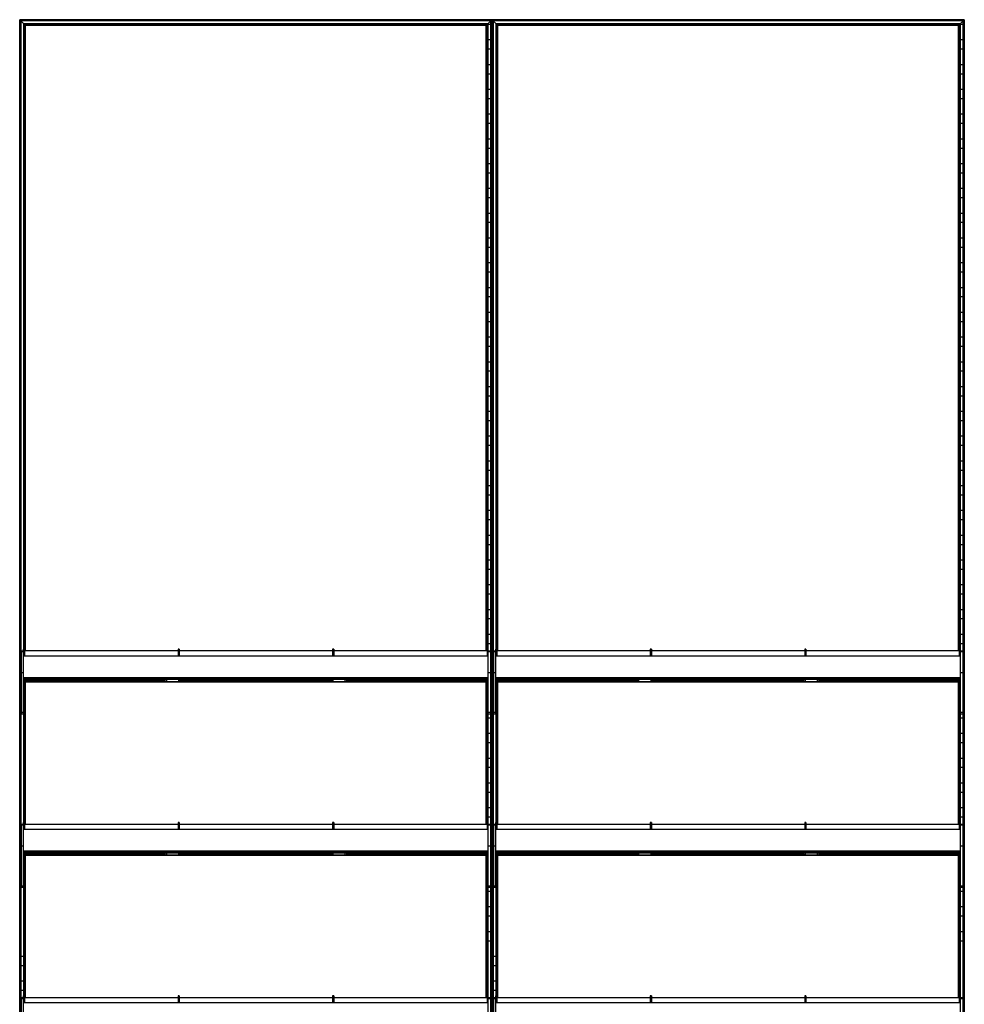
# Model space of a CAD drawing. Header units: millimetres. Extents: x -305 to 915, y -1200 to 1200.
# Tile 2 of 2: x -305 to 915, y -72 to 1200. Entities that reach past the tile are written whole.
import ezdxf

# ---------------------------------------------------------------- set-up
doc = ezdxf.new("R2010")
doc.units = ezdxf.units.MM

msp = doc.modelspace()

# ---------------------------------------------------------------- linework, layer by layer
at = {"color": 7, "linetype": 'Continuous', "lineweight": 25}
for p, q in [((914.6, 1200), (-304.9, 1200)), ((-297.4, 1192.5), (-304.9, 1200)), ((-304.9, -1200), (-304.9, 1200)), ((304.5, 1199.7), (-304.5, 1199.7)), ((-304.5, 1199.7), (-304.5, -1199.7)), ((303.7, 1198.8), (-303.7, 1198.8)), ((-303.7, -1198.8), (-303.7, 1198.8)), ((303.4, 1198.5), (-303.4, 1198.5)), ((-303.4, 1198.5), (-303.4, -1198.5)), ((299.6, 1194.8), (303.4, 1198.5)), ((303.4, -1198.5), (303.4, 1198.5)), ((304.5, 1199.7), (303.7, 1198.8)), ((303.7, 1198.8), (303.7, -1198.8)), ((304.5, -1199.7), (304.5, 1199.7)), ((312.3, 1192.5), (304.9, 1200)), ((304.9, -1200), (304.9, 1200)), ((914.3, 1199.7), (305.2, 1199.7)), ((305.2, 1199.7), (305.2, -1199.7)), ((913.5, 1198.8), (306, 1198.8)), ((306, -1198.8), (306, 1198.8)), ((913.1, 1198.5), (306.4, 1198.5)), ((306.4, 1198.5), (306.4, -1198.5)), ((909.4, 1194.8), (913.1, 1198.5)), ((913.1, -1198.5), (913.1, 1198.5)), ((914.3, 1199.7), (913.5, 1198.8)), ((913.5, 1198.8), (913.5, -1198.8)), ((914.3, -1199.7), (914.3, 1199.7)), ((914.6, 1200), (914.6, -1200)), ((299.6, 1194.8), (-299.6, 1194.8)), ((-299.6, 386.8), (-299.6, 1194.8)), ((299.3, 1194.4), (-299.3, 1194.4)), ((-299.3, 1194.4), (-299.3, 386.8)), ((298.5, 1193.6), (-298.5, 1193.6)), ((-298.5, 384.5), (-298.5, 1193.6)), ((298.1, 1193.2), (-298.1, 1193.2)), ((-298.1, 1193.2), (-298.1, 384.5)), ((297.4, 1192.5), (-297.4, 1192.5)), ((-297.4, 384.5), (-297.4, 1192.5)), ((297.4, 1192.5), (298.1, 1193.2)), ((297.4, 384.5), (297.4, 1192.5)), ((298.1, 384.5), (298.1, 1193.2)), ((299.3, 1194.4), (298.5, 1193.6)), ((298.5, 1193.6), (298.5, 384.5)), ((299.3, 386.8), (299.3, 1194.4)), ((299.6, 1194.8), (299.6, 386.8)), ((303.4, 1193.8), (299.6, 1193.8)), ((909.4, 1194.8), (310.1, 1194.8)), ((310.1, 386.8), (310.1, 1194.8)), ((909, 1194.4), (310.5, 1194.4)), ((310.5, 1194.4), (310.5, 386.8)), ((908.2, 1193.6), (311.3, 1193.6)), ((311.3, 384.5), (311.3, 1193.6)), ((907.9, 1193.2), (311.6, 1193.2)), ((311.6, 1193.2), (311.6, 384.5)), ((907.2, 1192.5), (312.3, 1192.5)), ((312.3, 384.5), (312.3, 1192.5)), ((907.2, 1192.5), (907.9, 1193.2)), ((907.2, 384.5), (907.2, 1192.5)), ((907.9, 384.5), (907.9, 1193.2)), ((909, 1194.4), (908.2, 1193.6)), ((908.2, 1193.6), (908.2, 384.5)), ((909, 386.8), (909, 1194.4)), ((909.4, 1194.8), (909.4, 386.8)), ((913.1, 1193.8), (909.4, 1193.8)), ((299.6, 1174.2), (303.4, 1174.2)), ((909.4, 1174.2), (913.1, 1174.2)), ((303.4, 1161.8), (299.6, 1161.8)), ((913.1, 1161.8), (909.4, 1161.8)), ((299.6, 1142.2), (303.4, 1142.2)), ((909.4, 1142.2), (913.1, 1142.2)), ((303.4, 1129.8), (299.6, 1129.8)), ((913.1, 1129.8), (909.4, 1129.8)), ((299.6, 1110.2), (303.4, 1110.2)), ((909.4, 1110.2), (913.1, 1110.2)), ((303.4, 1097.8), (299.6, 1097.8)), ((913.1, 1097.8), (909.4, 1097.8)), ((299.6, 1078.2), (303.4, 1078.2)), ((909.4, 1078.2), (913.1, 1078.2)), ((303.4, 1065.8), (299.6, 1065.8)), ((913.1, 1065.8), (909.4, 1065.8)), ((299.6, 1046.2), (303.4, 1046.2)), ((909.4, 1046.2), (913.1, 1046.2)), ((303.4, 1033.8), (299.6, 1033.8)), ((913.1, 1033.8), (909.4, 1033.8)), ((299.6, 1014.2), (303.4, 1014.2)), ((909.4, 1014.2), (913.1, 1014.2)), ((303.4, 1001.8), (299.6, 1001.8)), ((913.1, 1001.8), (909.4, 1001.8)), ((299.6, 982.2), (303.4, 982.2)), ((909.4, 982.2), (913.1, 982.2)), ((303.4, 969.8), (299.6, 969.8)), ((913.1, 969.8), (909.4, 969.8)), ((299.6, 950.2), (303.4, 950.2)), ((909.4, 950.2), (913.1, 950.2)), ((303.4, 937.8), (299.6, 937.8)), ((913.1, 937.8), (909.4, 937.8)), ((299.6, 918.2), (303.4, 918.2)), ((909.4, 918.2), (913.1, 918.2)), ((303.4, 905.8), (299.6, 905.8)), ((913.1, 905.8), (909.4, 905.8)), ((299.6, 886.2), (303.4, 886.2)), ((909.4, 886.2), (913.1, 886.2)), ((303.4, 873.8), (299.6, 873.8)), ((913.1, 873.8), (909.4, 873.8)), ((299.6, 854.2), (303.4, 854.2)), ((909.4, 854.2), (913.1, 854.2)), ((303.4, 841.8), (299.6, 841.8)), ((913.1, 841.8), (909.4, 841.8)), ((299.6, 822.2), (303.4, 822.2)), ((909.4, 822.2), (913.1, 822.2)), ((303.4, 809.8), (299.6, 809.8)), ((913.1, 809.8), (909.4, 809.8)), ((299.6, 790.2), (303.4, 790.2)), ((909.4, 790.2), (913.1, 790.2)), ((303.4, 777.8), (299.6, 777.8)), ((913.1, 777.8), (909.4, 777.8)), ((299.6, 758.2), (303.4, 758.2)), ((909.4, 758.2), (913.1, 758.2)), ((303.4, 745.8), (299.6, 745.8)), ((913.1, 745.8), (909.4, 745.8)), ((299.6, 726.2), (303.4, 726.2)), ((909.4, 726.2), (913.1, 726.2)), ((303.4, 713.8), (299.6, 713.8)), ((913.1, 713.8), (909.4, 713.8)), ((299.6, 694.2), (303.4, 694.2)), ((909.4, 694.2), (913.1, 694.2)), ((303.4, 681.8), (299.6, 681.8)), ((913.1, 681.8), (909.4, 681.8)), ((299.6, 662.2), (303.4, 662.2)), ((909.4, 662.2), (913.1, 662.2)), ((303.4, 649.8), (299.6, 649.8)), ((913.1, 649.8), (909.4, 649.8)), ((299.6, 630.2), (303.4, 630.2)), ((909.4, 630.2), (913.1, 630.2)), ((303.4, 617.8), (299.6, 617.8)), ((913.1, 617.8), (909.4, 617.8)), ((299.6, 598.2), (303.4, 598.2)), ((909.4, 598.2), (913.1, 598.2)), ((303.4, 585.8), (299.6, 585.8)), ((913.1, 585.8), (909.4, 585.8)), ((299.6, 566.2), (303.4, 566.2)), ((909.4, 566.2), (913.1, 566.2)), ((303.4, 553.8), (299.6, 553.8)), ((913.1, 553.8), (909.4, 553.8)), ((299.6, 534.2), (303.4, 534.2)), ((303.4, 521.8), (299.6, 521.8)), ((909.4, 534.2), (913.1, 534.2)), ((913.1, 521.8), (909.4, 521.8)), ((299.6, 502.2), (303.4, 502.2)), ((909.4, 502.2), (913.1, 502.2)), ((303.4, 489.8), (299.6, 489.8)), ((913.1, 489.8), (909.4, 489.8)), ((299.6, 470.2), (303.4, 470.2)), ((909.4, 470.2), (913.1, 470.2)), ((303.4, 457.8), (299.6, 457.8)), ((913.1, 457.8), (909.4, 457.8)), ((299.6, 438.2), (303.4, 438.2)), ((909.4, 438.2), (913.1, 438.2)), ((303.4, 425.8), (299.6, 425.8)), ((913.1, 425.8), (909.4, 425.8)), ((299.6, 406.2), (303.4, 406.2)), ((909.4, 406.2), (913.1, 406.2)), ((-303, 384.8), (-303, 302.8)), ((-303, 384.8), (-300, 384.8)), ((-300, 383.3), (-303, 383.3)), ((-298.5, 386.8), (-300, 386.8)), ((-300, 302.8), (-300, 386.8)), ((-298.5, 386.7), (-300, 386.7)), ((-298.5, 386.8), (-298.5, 377.9)), ((-100.5, 384.5), (-298.5, 384.5)), ((-99, 386.8), (-100.5, 386.8)), ((-100.5, 386.8), (-100.5, 377.9)), ((-99, 386.7), (-100.5, 386.7)), ((-99, 386.8), (-99, 377.9)), ((99, 384.5), (-99, 384.5)), ((100.5, 386.8), (99, 386.8)), ((99, 386.8), (99, 377.9)), ((100.5, 386.7), (99, 386.7)), ((100.5, 386.8), (100.5, 377.9)), ((298.5, 384.5), (100.5, 384.5)), ((300, 386.8), (298.5, 386.8)), ((298.5, 386.8), (298.5, 377.9)), ((300, 386.7), (298.5, 386.7)), ((303.4, 393.8), (299.6, 393.8)), ((300, 302.8), (300, 386.8)), ((300, 384.8), (303, 384.8)), ((303, 383.3), (300, 383.3)), ((303, 384.8), (303, 302.8)), ((306.8, 384.8), (306.8, 302.8)), ((306.8, 384.8), (309.8, 384.8)), ((309.8, 383.3), (306.8, 383.3)), ((311.2, 386.8), (309.8, 386.8)), ((309.8, 302.8), (309.8, 386.8)), ((311.2, 386.7), (309.8, 386.7)), ((311.2, 386.8), (311.2, 377.9)), ((509.2, 384.5), (311.2, 384.5)), ((510.8, 386.8), (509.2, 386.8)), ((509.2, 386.8), (509.2, 377.9)), ((510.8, 386.7), (509.2, 386.7)), ((510.8, 386.8), (510.8, 377.9)), ((708.8, 384.5), (510.8, 384.5)), ((710.2, 386.8), (708.8, 386.8)), ((708.8, 386.8), (708.8, 377.9)), ((710.2, 386.7), (708.8, 386.7)), ((710.2, 386.8), (710.2, 377.9)), ((908.2, 384.5), (710.2, 384.5)), ((909.8, 386.8), (908.2, 386.8)), ((908.2, 386.8), (908.2, 377.9)), ((909.8, 386.7), (908.2, 386.7)), ((913.1, 393.8), (909.4, 393.8)), ((909.8, 302.8), (909.8, 386.8)), ((909.8, 384.8), (912.8, 384.8)), ((912.8, 383.3), (909.8, 383.3)), ((912.8, 384.8), (912.8, 302.8)), ((300, 377.9), (-300, 377.9)), ((300, 377.9), (-300, 377.9)), ((300, 377.9), (-300, 377.9)), ((300, 377.9), (-300, 377.9)), ((303, 374.2), (303.4, 374.2)), ((909.8, 377.9), (309.8, 377.9)), ((909.8, 377.9), (309.8, 377.9)), ((909.8, 377.9), (309.8, 377.9)), ((909.8, 377.9), (309.8, 377.9)), ((912.8, 374.2), (913.1, 374.2)), ((-300, 356.2), (-303, 356.2)), ((303, 356.2), (300, 356.2)), ((303.4, 361.8), (303, 361.8)), ((309.8, 356.2), (306.8, 356.2)), ((912.8, 356.2), (909.8, 356.2)), ((913.1, 361.8), (912.8, 361.8)), ((300, 350), (-300, 350)), ((300, 350), (-300, 350)), ((300, 349.9), (-300, 349.9)), ((300, 349.9), (-300, 349.9)), ((-300, 348.9), (300, 348.9)), ((-300, 348.4), (300, 348.4)), ((-300, 347.9), (300, 347.9)), ((-300, 347.9), (300, 347.9)), ((300, 344.7), (-300, 344.7)), ((-297.5, 344.7), (-300, 344.7)), ((-300, 344.5), (300, 344.5)), ((-300, 344.5), (300, 344.5)), ((-300, 344.5), (300, 344.5)), ((-299.6, 162.8), (-299.6, 344.5)), ((-299.3, 344.5), (-299.3, 162.8)), ((-298.5, 344.7), (-298.5, 347.9)), ((-297.5, 347.8), (-298.5, 347.8)), ((-298.5, 344.5), (298.5, 344.5)), ((-298.5, 344.5), (-298.5, 344.5)), ((-298.5, 160.5), (-298.5, 344.5)), ((-298.1, 344.5), (-298.1, 160.5)), ((-297.5, 347.8), (-297.5, 347.9)), ((-297.5, 347.9), (-297.5, 344.7)), ((297.5, 347.8), (-297.5, 347.8)), ((-297.5, 346.7), (-117.5, 346.7)), ((-297.4, 160.5), (-297.4, 344.5)), ((-117.5, 346.7), (-117.5, 347.8)), ((-115.5, 347.8), (-115.5, 344.7)), ((-115.5, 344.7), (-99.5, 344.7)), ((-99.5, 344.7), (-99.5, 347.8)), ((-97.5, 347.8), (-97.5, 346.7)), ((-97.5, 346.7), (97.5, 346.7)), ((97.5, 346.7), (97.5, 347.8)), ((99.5, 347.8), (99.5, 344.7)), ((99.5, 344.7), (115.5, 344.7)), ((115.5, 344.7), (115.5, 347.8)), ((117.5, 347.8), (117.5, 346.7)), ((117.5, 346.7), (297.5, 346.7)), ((297.4, 160.5), (297.4, 344.5)), ((297.5, 347.8), (297.5, 347.9)), ((297.5, 344.7), (297.5, 347.9)), ((297.5, 347.8), (298.5, 347.8)), ((300, 344.7), (297.5, 344.7)), ((298.1, 160.5), (298.1, 344.5)), ((298.5, 344.7), (298.5, 347.9)), ((298.5, 344.5), (298.5, 344.5)), ((298.5, 344.5), (298.5, 160.5)), ((299.3, 162.8), (299.3, 344.5)), ((299.6, 344.5), (299.6, 162.8)), ((909.8, 350), (309.8, 350)), ((909.8, 350), (309.8, 350)), ((909.8, 349.9), (309.8, 349.9)), ((909.8, 349.9), (309.8, 349.9)), ((309.8, 348.9), (909.8, 348.9)), ((309.8, 348.4), (909.8, 348.4)), ((309.8, 347.9), (909.8, 347.9)), ((309.8, 347.9), (909.8, 347.9)), ((909.8, 344.7), (309.8, 344.7)), ((312.2, 344.7), (309.8, 344.7)), ((309.8, 344.5), (909.8, 344.5)), ((309.8, 344.5), (909.8, 344.5)), ((309.8, 344.5), (909.8, 344.5)), ((310.1, 162.8), (310.1, 344.5)), ((310.5, 344.5), (310.5, 162.8)), ((311.2, 344.7), (311.2, 347.9)), ((312.2, 347.8), (311.2, 347.8)), ((311.2, 344.5), (908.2, 344.5)), ((311.2, 344.5), (311.2, 344.5)), ((311.3, 160.5), (311.3, 344.5)), ((311.6, 344.5), (311.6, 160.5)), ((312.2, 347.9), (312.2, 344.7)), ((312.2, 346.7), (492.2, 346.7)), ((312.2, 347.8), (312.2, 347.9)), ((907.2, 347.8), (312.2, 347.8)), ((312.3, 160.5), (312.3, 344.5)), ((492.2, 346.7), (492.2, 347.8)), ((494.2, 347.8), (494.2, 344.7)), ((494.2, 344.7), (510.2, 344.7)), ((510.2, 344.7), (510.2, 347.8)), ((512.2, 347.8), (512.2, 346.7)), ((512.2, 346.7), (707.2, 346.7)), ((707.2, 346.7), (707.2, 347.8)), ((709.2, 347.8), (709.2, 344.7)), ((709.2, 344.7), (725.2, 344.7)), ((725.2, 344.7), (725.2, 347.8)), ((727.2, 347.8), (727.2, 346.7)), ((727.2, 346.7), (907.2, 346.7)), ((907.2, 347.8), (907.2, 347.9)), ((907.2, 344.7), (907.2, 347.9)), ((907.2, 347.8), (908.2, 347.8)), ((909.8, 344.7), (907.2, 344.7)), ((907.2, 160.5), (907.2, 344.5)), ((907.9, 160.5), (907.9, 344.5)), ((908.2, 344.7), (908.2, 347.9)), ((908.2, 344.5), (908.2, 344.5)), ((908.2, 344.5), (908.2, 160.5)), ((909, 162.8), (909, 344.5)), ((909.4, 344.5), (909.4, 162.8)), ((299.6, 342.2), (300, 342.2)), ((303, 342.2), (303.4, 342.2)), ((909.4, 342.2), (909.8, 342.2)), ((912.8, 342.2), (913.1, 342.2)), ((300, 329.8), (299.6, 329.8)), ((303.4, 329.8), (303, 329.8)), ((909.8, 329.8), (909.4, 329.8)), ((913.1, 329.8), (912.8, 329.8)), ((-303, 305.3), (-300, 305.3)), ((299.6, 310.2), (300, 310.2)), ((300, 305.3), (303, 305.3)), ((303, 310.2), (303.4, 310.2)), ((306.8, 305.3), (309.8, 305.3)), ((909.4, 310.2), (909.8, 310.2)), ((909.8, 305.3), (912.8, 305.3)), ((912.8, 310.2), (913.1, 310.2)), ((-300, 302.8), (-303, 302.8)), ((303.4, 297.8), (299.6, 297.8)), ((303, 302.8), (300, 302.8)), ((309.8, 302.8), (306.8, 302.8)), ((913.1, 297.8), (909.4, 297.8)), ((912.8, 302.8), (909.8, 302.8)), ((299.6, 278.2), (303.4, 278.2)), ((909.4, 278.2), (913.1, 278.2)), ((303.4, 265.8), (299.6, 265.8)), ((913.1, 265.8), (909.4, 265.8)), ((299.6, 246.2), (303.4, 246.2)), ((909.4, 246.2), (913.1, 246.2)), ((303.4, 233.8), (299.6, 233.8)), ((913.1, 233.8), (909.4, 233.8)), ((299.6, 214.2), (303.4, 214.2)), ((909.4, 214.2), (913.1, 214.2)), ((303.4, 201.8), (299.6, 201.8)), ((913.1, 201.8), (909.4, 201.8)), ((299.6, 182.2), (303.4, 182.2)), ((909.4, 182.2), (913.1, 182.2)), ((303.4, 169.8), (299.6, 169.8)), ((913.1, 169.8), (909.4, 169.8)), ((-303, 160.8), (-303, 78.8)), ((-303, 160.8), (-300, 160.8)), ((-300, 159.3), (-303, 159.3)), ((-298.5, 162.8), (-300, 162.8)), ((-300, 78.8), (-300, 162.8)), ((-298.5, 162.7), (-300, 162.7)), ((300, 153.9), (-300, 153.9)), ((300, 153.9), (-300, 153.9)), ((300, 153.9), (-300, 153.9)), ((300, 153.9), (-300, 153.9)), ((-298.5, 162.8), (-298.5, 153.9)), ((-100.5, 160.5), (-298.5, 160.5)), ((-99, 162.8), (-100.5, 162.8)), ((-100.5, 162.8), (-100.5, 153.9)), ((-99, 162.7), (-100.5, 162.7)), ((-99, 162.8), (-99, 153.9)), ((99, 160.5), (-99, 160.5)), ((100.5, 162.8), (99, 162.8)), ((99, 162.8), (99, 153.9)), ((100.5, 162.7), (99, 162.7)), ((100.5, 162.8), (100.5, 153.9)), ((298.5, 160.5), (100.5, 160.5)), ((300, 162.8), (298.5, 162.8)), ((298.5, 162.8), (298.5, 153.9)), ((300, 162.7), (298.5, 162.7)), ((300, 78.8), (300, 162.8)), ((300, 160.8), (303, 160.8)), ((303, 159.3), (300, 159.3)), ((303, 160.8), (303, 78.8)), ((306.8, 160.8), (306.8, 78.8)), ((306.8, 160.8), (309.8, 160.8)), ((309.8, 159.3), (306.8, 159.3)), ((311.2, 162.8), (309.8, 162.8)), ((309.8, 78.8), (309.8, 162.8)), ((311.2, 162.7), (309.8, 162.7)), ((909.8, 153.9), (309.8, 153.9)), ((909.8, 153.9), (309.8, 153.9)), ((909.8, 153.9), (309.8, 153.9)), ((909.8, 153.9), (309.8, 153.9)), ((311.2, 162.8), (311.2, 153.9)), ((509.2, 160.5), (311.2, 160.5)), ((510.8, 162.8), (509.2, 162.8)), ((509.2, 162.8), (509.2, 153.9)), ((510.8, 162.7), (509.2, 162.7)), ((510.8, 162.8), (510.8, 153.9)), ((708.8, 160.5), (510.8, 160.5)), ((710.2, 162.8), (708.8, 162.8)), ((708.8, 162.8), (708.8, 153.9)), ((710.2, 162.7), (708.8, 162.7)), ((710.2, 162.8), (710.2, 153.9)), ((908.2, 160.5), (710.2, 160.5)), ((909.8, 162.8), (908.2, 162.8)), ((908.2, 162.8), (908.2, 153.9)), ((909.8, 162.7), (908.2, 162.7)), ((909.8, 78.8), (909.8, 162.8)), ((909.8, 160.8), (912.8, 160.8)), ((912.8, 159.3), (909.8, 159.3)), ((912.8, 160.8), (912.8, 78.8)), ((303, 150.2), (303.4, 150.2)), ((912.8, 150.2), (913.1, 150.2)), ((-300, 132.2), (-303, 132.2)), ((303, 132.2), (300, 132.2)), ((303.4, 137.8), (303, 137.8)), ((309.8, 132.2), (306.8, 132.2)), ((912.8, 132.2), (909.8, 132.2)), ((913.1, 137.8), (912.8, 137.8)), ((300, 126), (-300, 126)), ((300, 126), (-300, 126)), ((300, 125.9), (-300, 125.9)), ((300, 125.9), (-300, 125.9)), ((-300, 124.9), (300, 124.9)), ((-300, 124.4), (300, 124.4)), ((-300, 123.9), (300, 123.9)), ((-300, 123.9), (300, 123.9)), ((300, 120.7), (-300, 120.7)), ((-297.5, 120.7), (-300, 120.7)), ((-300, 120.5), (300, 120.5)), ((-300, 120.5), (300, 120.5)), ((-300, 120.5), (300, 120.5)), ((-299.6, -61.2), (-299.6, 120.5)), ((-299.3, 120.5), (-299.3, -61.2)), ((-298.5, 120.7), (-298.5, 123.9)), ((-297.5, 123.8), (-298.5, 123.8)), ((-298.5, 120.5), (298.5, 120.5)), ((-298.5, 120.5), (-298.5, 120.5)), ((-298.5, -63.5), (-298.5, 120.5)), ((-298.1, 120.5), (-298.1, -63.5)), ((-297.5, 123.8), (-297.5, 123.9)), ((-297.5, 123.9), (-297.5, 120.7)), ((297.5, 123.8), (-297.5, 123.8)), ((-297.5, 122.7), (-117.5, 122.7)), ((-297.4, -63.5), (-297.4, 120.5)), ((-117.5, 122.7), (-117.5, 123.8)), ((-115.5, 123.8), (-115.5, 120.7)), ((-115.5, 120.7), (-99.5, 120.7)), ((-99.5, 120.7), (-99.5, 123.8)), ((-97.5, 123.8), (-97.5, 122.7)), ((-97.5, 122.7), (97.5, 122.7)), ((97.5, 122.7), (97.5, 123.8)), ((99.5, 123.8), (99.5, 120.7)), ((99.5, 120.7), (115.5, 120.7)), ((115.5, 120.7), (115.5, 123.8)), ((117.5, 123.8), (117.5, 122.7)), ((117.5, 122.7), (297.5, 122.7)), ((297.4, -63.5), (297.4, 120.5)), ((297.5, 123.8), (297.5, 123.9)), ((297.5, 120.7), (297.5, 123.9)), ((297.5, 123.8), (298.5, 123.8)), ((300, 120.7), (297.5, 120.7)), ((298.1, -63.5), (298.1, 120.5)), ((298.5, 120.7), (298.5, 123.9)), ((298.5, 120.5), (298.5, 120.5)), ((298.5, 120.5), (298.5, -63.5)), ((299.3, -61.2), (299.3, 120.5)), ((299.6, 120.5), (299.6, -61.2)), ((299.6, 118.2), (300, 118.2)), ((303, 118.2), (303.4, 118.2)), ((909.8, 126), (309.8, 126)), ((909.8, 126), (309.8, 126)), ((909.8, 125.9), (309.8, 125.9)), ((909.8, 125.9), (309.8, 125.9)), ((309.8, 124.9), (909.8, 124.9)), ((309.8, 124.4), (909.8, 124.4)), ((309.8, 123.9), (909.8, 123.9)), ((309.8, 123.9), (909.8, 123.9)), ((909.8, 120.7), (309.8, 120.7)), ((312.2, 120.7), (309.8, 120.7)), ((309.8, 120.5), (909.8, 120.5)), ((309.8, 120.5), (909.8, 120.5)), ((309.8, 120.5), (909.8, 120.5)), ((310.1, -61.2), (310.1, 120.5)), ((310.5, 120.5), (310.5, -61.2)), ((311.2, 120.7), (311.2, 123.9)), ((312.2, 123.8), (311.2, 123.8)), ((311.2, 120.5), (908.2, 120.5)), ((311.2, 120.5), (311.2, 120.5)), ((311.3, -63.5), (311.3, 120.5)), ((311.6, 120.5), (311.6, -63.5)), ((312.2, 123.9), (312.2, 120.7)), ((312.2, 122.7), (492.2, 122.7)), ((312.2, 123.8), (312.2, 123.9)), ((907.2, 123.8), (312.2, 123.8)), ((312.3, -63.5), (312.3, 120.5)), ((492.2, 122.7), (492.2, 123.8)), ((494.2, 123.8), (494.2, 120.7)), ((494.2, 120.7), (510.2, 120.7)), ((510.2, 120.7), (510.2, 123.8)), ((512.2, 123.8), (512.2, 122.7)), ((512.2, 122.7), (707.2, 122.7)), ((707.2, 122.7), (707.2, 123.8)), ((709.2, 123.8), (709.2, 120.7)), ((709.2, 120.7), (725.2, 120.7)), ((725.2, 120.7), (725.2, 123.8)), ((727.2, 123.8), (727.2, 122.7)), ((727.2, 122.7), (907.2, 122.7)), ((907.2, 123.8), (907.2, 123.9)), ((907.2, 120.7), (907.2, 123.9)), ((907.2, 123.8), (908.2, 123.8)), ((909.8, 120.7), (907.2, 120.7)), ((907.2, -63.5), (907.2, 120.5)), ((907.9, -63.5), (907.9, 120.5)), ((908.2, 120.7), (908.2, 123.9)), ((908.2, 120.5), (908.2, 120.5)), ((908.2, 120.5), (908.2, -63.5)), ((909, -61.2), (909, 120.5)), ((909.4, 120.5), (909.4, -61.2)), ((909.4, 118.2), (909.8, 118.2)), ((912.8, 118.2), (913.1, 118.2)), ((300, 105.8), (299.6, 105.8)), ((303.4, 105.8), (303, 105.8)), ((909.8, 105.8), (909.4, 105.8)), ((913.1, 105.8), (912.8, 105.8)), ((-303, 81.3), (-300, 81.3)), ((-300, 78.8), (-303, 78.8)), ((299.6, 86.2), (300, 86.2)), ((300, 81.3), (303, 81.3)), ((303, 78.8), (300, 78.8)), ((303, 86.2), (303.4, 86.2)), ((306.8, 81.3), (309.8, 81.3)), ((309.8, 78.8), (306.8, 78.8)), ((909.4, 86.2), (909.8, 86.2)), ((909.8, 81.3), (912.8, 81.3)), ((912.8, 78.8), (909.8, 78.8)), ((912.8, 86.2), (913.1, 86.2)), ((303.4, 73.8), (299.6, 73.8)), ((913.1, 73.8), (909.4, 73.8)), ((299.6, 54.2), (303.4, 54.2)), ((909.4, 54.2), (913.1, 54.2)), ((303.4, 41.8), (299.6, 41.8)), ((913.1, 41.8), (909.4, 41.8)), ((299.6, 22.2), (303.4, 22.2)), ((909.4, 22.2), (913.1, 22.2)), ((303.4, 9.8), (299.6, 9.8)), ((913.1, 9.8), (909.4, 9.8)), ((-303.4, -9.8), (-299.6, -9.8)), ((306.4, -9.8), (310.1, -9.8)), ((-299.6, -22.2), (-303.4, -22.2)), ((310.1, -22.2), (306.4, -22.2)), ((-303.4, -41.8), (-299.6, -41.8)), ((306.4, -41.8), (310.1, -41.8)), ((-299.6, -54.2), (-303.4, -54.2)), ((-303, -63.2), (-303, -145.2)), ((-303, -63.2), (-300, -63.2)), ((-298.5, -61.2), (-300, -61.2)), ((-300, -145.2), (-300, -61.2)), ((-298.5, -61.3), (-300, -61.3)), ((-298.5, -61.2), (-298.5, -70.1)), ((-100.5, -63.5), (-298.5, -63.5)), ((-99, -61.2), (-100.5, -61.2)), ((-100.5, -61.2), (-100.5, -70.1)), ((-99, -61.3), (-100.5, -61.3)), ((-99, -61.2), (-99, -70.1)), ((99, -63.5), (-99, -63.5)), ((100.5, -61.2), (99, -61.2)), ((99, -61.2), (99, -70.1)), ((100.5, -61.3), (99, -61.3)), ((100.5, -61.2), (100.5, -70.1)), ((298.5, -63.5), (100.5, -63.5)), ((300, -61.2), (298.5, -61.2)), ((298.5, -61.2), (298.5, -70.1)), ((300, -61.3), (298.5, -61.3)), ((300, -145.2), (300, -61.2)), ((300, -63.2), (303, -63.2)), ((303, -63.2), (303, -145.2)), ((310.1, -54.2), (306.4, -54.2)), ((306.8, -63.2), (306.8, -145.2)), ((306.8, -63.2), (309.8, -63.2)), ((311.2, -61.2), (309.8, -61.2)), ((309.8, -145.2), (309.8, -61.2)), ((311.2, -61.3), (309.8, -61.3)), ((311.2, -61.2), (311.2, -70.1)), ((509.2, -63.5), (311.2, -63.5)), ((510.8, -61.2), (509.2, -61.2)), ((509.2, -61.2), (509.2, -70.1)), ((510.8, -61.3), (509.2, -61.3)), ((510.8, -61.2), (510.8, -70.1)), ((708.8, -63.5), (510.8, -63.5)), ((710.2, -61.2), (708.8, -61.2)), ((708.8, -61.2), (708.8, -70.1)), ((710.2, -61.3), (708.8, -61.3)), ((710.2, -61.2), (710.2, -70.1)), ((908.2, -63.5), (710.2, -63.5)), ((909.8, -61.2), (908.2, -61.2)), ((908.2, -61.2), (908.2, -70.1)), ((909.8, -61.3), (908.2, -61.3)), ((909.8, -145.2), (909.8, -61.2)), ((909.8, -63.2), (912.8, -63.2)), ((912.8, -63.2), (912.8, -145.2)), ((-300, -64.7), (-303, -64.7)), ((300, -70.1), (-300, -70.1)), ((300, -70.1), (-300, -70.1)), ((300, -70.1), (-300, -70.1)), ((300, -70.1), (-300, -70.1)), ((303, -64.7), (300, -64.7)), ((309.8, -64.7), (306.8, -64.7)), ((909.8, -70.1), (309.8, -70.1)), ((909.8, -70.1), (309.8, -70.1)), ((909.8, -70.1), (309.8, -70.1)), ((909.8, -70.1), (309.8, -70.1)), ((912.8, -64.7), (909.8, -64.7))]:
    msp.add_line(p, q, dxfattribs=at)
for centre, start, end in [((-115.5, 346.7), 180.0016, 270.0016), ((-99.5, 346.7), 269.9984, 359.9984), ((99.5, 346.7), 180.0016, 270.0016), ((115.5, 346.7), 269.9984, 359.9984), ((494.2, 346.7), 180.0016, 270.0016), ((510.2, 346.7), 269.9984, 359.9984), ((709.2, 346.7), 180.0016, 270.0016), ((725.2, 346.7), 269.9984, 359.9984), ((-115.5, 122.7), 180.0016, 270.0016), ((-99.5, 122.7), 269.9984, 359.9984), ((99.5, 122.7), 180.0016, 270.0016), ((115.5, 122.7), 269.9984, 359.9984), ((494.2, 122.7), 180.0016, 270.0016), ((510.2, 122.7), 269.9984, 359.9984), ((709.2, 122.7), 180.0016, 270.0016), ((725.2, 122.7), 269.9984, 359.9984)]:
    msp.add_arc(centre, 2, start, end, dxfattribs=at)
for points, knots in [([(-304.5, 1199.7), (-304.6, 1199.7), (-304.6, 1199.7), (-304.7, 1199.8), (-304.7, 1199.9), (-304.8, 1199.9), (-304.8, 1200), (-304.9, 1200), (-304.9, 1200), (-304.9, 1200)], [0, 0, 0, 0, 0.25, 0.25, 0.5, 0.5, 0.75, 0.75, 1, 1, 1, 1]), ([(-303.4, 1198.5), (-303.4, 1198.5), (-303.4, 1198.5), (-303.4, 1198.5), (-303.4, 1198.6), (-303.5, 1198.6), (-303.6, 1198.7), (-303.6, 1198.8), (-303.7, 1198.8), (-303.7, 1198.8)], [0, 0, 0, 0, 0.25, 0.25, 0.5, 0.5, 0.75, 0.75, 1, 1, 1, 1]), ([(303.4, 1198.5), (303.4, 1198.5), (303.4, 1198.5), (303.4, 1198.5), (303.4, 1198.6), (303.5, 1198.6), (303.6, 1198.7), (303.6, 1198.8), (303.7, 1198.8), (303.7, 1198.8)], [0, 0, 0, 0, 0.25, 0.25, 0.5, 0.5, 0.75, 0.75, 1, 1, 1, 1]), ([(303.4, 1198.5), (303.4, 1198.5), (303.4, 1198.5), (303.4, 1198.5), (303.4, 1198.6), (303.5, 1198.6), (303.6, 1198.7), (303.6, 1198.8), (303.7, 1198.8), (303.7, 1198.8)], [0, 0, 0, 0, 0.25, 0.25, 0.5, 0.5, 0.75, 0.75, 1, 1, 1, 1]), ([(304.5, 1199.7), (304.6, 1199.7), (304.6, 1199.7), (304.7, 1199.8), (304.7, 1199.9), (304.8, 1199.9), (304.8, 1200), (304.9, 1200), (304.9, 1200), (304.9, 1200)], [0, 0, 0, 0, 0.25, 0.25, 0.5, 0.5, 0.75, 0.75, 1, 1, 1, 1]), ([(304.5, 1199.7), (304.6, 1199.7), (304.6, 1199.7), (304.7, 1199.8), (304.7, 1199.9), (304.8, 1199.9), (304.8, 1200), (304.9, 1200), (304.9, 1200), (304.9, 1200)], [0, 0, 0, 0, 0.25, 0.25, 0.5, 0.5, 0.75, 0.75, 1, 1, 1, 1]), ([(305.2, 1199.7), (305.2, 1199.7), (305.1, 1199.8), (305, 1199.9), (304.9, 1200), (304.9, 1200), (304.9, 1200), (304.9, 1200)], [0, 0, 0, 0, 0.31012, 0.616121, 0.758896, 0.886022, 1, 1, 1, 1]), ([(306.4, 1198.5), (306.4, 1198.5), (306.4, 1198.5), (306.3, 1198.6), (306.2, 1198.6), (306.1, 1198.7), (306.1, 1198.8), (306, 1198.8)], [0, 0, 0, 0, 0.146754, 0.316126, 0.510248, 0.757793, 1, 1, 1, 1]), ([(913.1, 1198.5), (913.1, 1198.5), (913.1, 1198.5), (913.2, 1198.6), (913.3, 1198.6), (913.4, 1198.7), (913.4, 1198.8), (913.5, 1198.8)], [0, 0, 0, 0, 0.146754, 0.316126, 0.510248, 0.757793, 1, 1, 1, 1]), ([(913.1, 1198.5), (913.1, 1198.5), (913.1, 1198.5), (913.2, 1198.6), (913.3, 1198.6), (913.4, 1198.7), (913.4, 1198.8), (913.5, 1198.8)], [0, 0, 0, 0, 0.146754, 0.316126, 0.510248, 0.757793, 1, 1, 1, 1]), ([(914.3, 1199.7), (914.3, 1199.7), (914.4, 1199.8), (914.5, 1199.9), (914.6, 1200), (914.6, 1200), (914.6, 1200), (914.6, 1200)], [0, 0, 0, 0, 0.31012, 0.616121, 0.758896, 0.886022, 1, 1, 1, 1]), ([(914.3, 1199.7), (914.3, 1199.7), (914.4, 1199.8), (914.5, 1199.9), (914.6, 1200), (914.6, 1200), (914.6, 1200), (914.6, 1200)], [0, 0, 0, 0, 0.3101202, 0.6161208, 0.7588957, 0.8860224, 1, 1, 1, 1]), ([(-299.3, 1194.4), (-299.3, 1194.4), (-299.4, 1194.5), (-299.4, 1194.6), (-299.5, 1194.6), (-299.6, 1194.7), (-299.6, 1194.7), (-299.6, 1194.7), (-299.6, 1194.8), (-299.6, 1194.8)], [0, 0, 0, 0, 0.25, 0.25, 0.5, 0.5, 0.75, 0.75, 1, 1, 1, 1]), ([(-298.1, 1193.2), (-298.1, 1193.2), (-298.1, 1193.3), (-298.2, 1193.3), (-298.2, 1193.3), (-298.3, 1193.4), (-298.3, 1193.4), (-298.4, 1193.5), (-298.4, 1193.6), (-298.5, 1193.6)], [0, 0, 0, 0, 0.25, 0.25, 0.5, 0.5, 0.75, 0.75, 1, 1, 1, 1]), ([(298.1, 1193.2), (298.1, 1193.2), (298.1, 1193.3), (298.2, 1193.3), (298.2, 1193.3), (298.3, 1193.4), (298.3, 1193.4), (298.4, 1193.5), (298.4, 1193.6), (298.5, 1193.6)], [0, 0, 0, 0, 0.25, 0.25, 0.5, 0.5, 0.75, 0.75, 1, 1, 1, 1]), ([(298.1, 1193.2), (298.1, 1193.2), (298.1, 1193.3), (298.2, 1193.3), (298.2, 1193.3), (298.3, 1193.4), (298.3, 1193.4), (298.4, 1193.5), (298.4, 1193.6), (298.5, 1193.6)], [0, 0, 0, 0, 0.25, 0.25, 0.5, 0.5, 0.75, 0.75, 1, 1, 1, 1]), ([(299.3, 1194.4), (299.3, 1194.4), (299.4, 1194.5), (299.4, 1194.6), (299.5, 1194.6), (299.6, 1194.7), (299.6, 1194.7), (299.6, 1194.7), (299.6, 1194.8), (299.6, 1194.8)], [0, 0, 0, 0, 0.25, 0.25, 0.5, 0.5, 0.75, 0.75, 1, 1, 1, 1]), ([(299.3, 1194.4), (299.3, 1194.4), (299.4, 1194.5), (299.4, 1194.6), (299.5, 1194.6), (299.6, 1194.7), (299.6, 1194.7), (299.6, 1194.7), (299.6, 1194.8), (299.6, 1194.8)], [0, 0, 0, 0, 0.25, 0.25, 0.5, 0.5, 0.75, 0.75, 1, 1, 1, 1]), ([(310.5, 1194.4), (310.4, 1194.4), (310.3, 1194.5), (310.2, 1194.7), (310.2, 1194.7), (310.1, 1194.7), (310.1, 1194.7), (310.1, 1194.8)], [0, 0, 0, 0, 0.31012, 0.616121, 0.758896, 0.886022, 1, 1, 1, 1]), ([(311.6, 1193.2), (311.6, 1193.3), (311.6, 1193.3), (311.6, 1193.3), (311.5, 1193.4), (311.4, 1193.5), (311.3, 1193.6), (311.3, 1193.6)], [0, 0, 0, 0, 0.146754, 0.316126, 0.510248, 0.757793, 1, 1, 1, 1]), ([(907.9, 1193.2), (907.9, 1193.3), (907.9, 1193.3), (907.9, 1193.3), (908, 1193.4), (908.1, 1193.5), (908.2, 1193.6), (908.2, 1193.6)], [0, 0, 0, 0, 0.1467542, 0.3161257, 0.5102478, 0.7577933, 1, 1, 1, 1]), ([(907.9, 1193.2), (907.9, 1193.3), (907.9, 1193.3), (907.9, 1193.3), (908, 1193.4), (908.1, 1193.5), (908.2, 1193.6), (908.2, 1193.6)], [0, 0, 0, 0, 0.146754, 0.316126, 0.510248, 0.757793, 1, 1, 1, 1]), ([(909, 1194.4), (909.1, 1194.4), (909.2, 1194.5), (909.3, 1194.7), (909.3, 1194.7), (909.4, 1194.7), (909.4, 1194.7), (909.4, 1194.8)], [0, 0, 0, 0, 0.31012, 0.616121, 0.758896, 0.886022, 1, 1, 1, 1]), ([(909, 1194.4), (909.1, 1194.4), (909.2, 1194.5), (909.3, 1194.7), (909.3, 1194.7), (909.4, 1194.7), (909.4, 1194.7), (909.4, 1194.8)], [0, 0, 0, 0, 0.31012, 0.616121, 0.758896, 0.886022, 1, 1, 1, 1])]:
    msp.add_open_spline(points, degree=3, knots=knots, dxfattribs=at)

doc.saveas('drawing.dxf')
